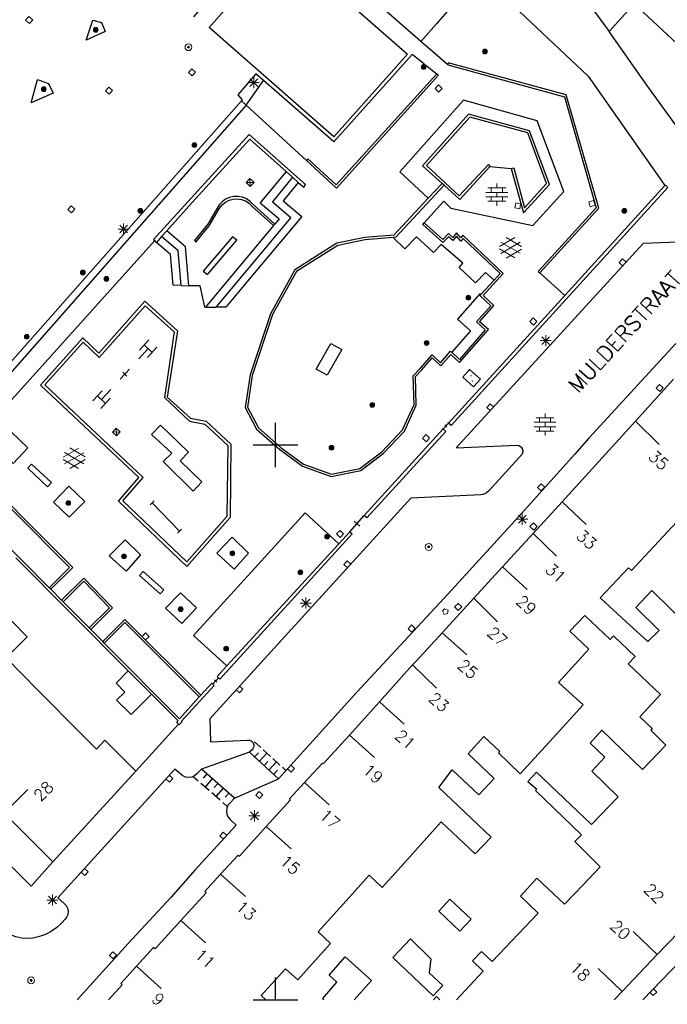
# Model space of a CAD drawing. Header units: millimetres. Extents: x 135944 to 142000, y 454200 to 456692.
# Tile 142 of 153: x 137377 to 137435, y 456100 to 456188. Entities that reach past the tile are written whole.
import ezdxf
from ezdxf.enums import TextEntityAlignment as Align

# ---------------------------------------------------------------- set-up
doc = ezdxf.new("R2010")
doc.units = ezdxf.units.MM
doc.linetypes.add('TotaalGBKN2013X$0$GBKN binnenstad 2009$0$DOT', pattern=[0.25, 0, -0.25])
for name, color, linetype in [('TotaalGBKN2013_Bistad', 251, 'Continuous'), ('TotaalGBKN2013X$0$GBKN binnenstad 2009$0$OBJECTEN_', 251, 'Continuous'), ('TotaalGBKN2013X$0$GBKN binnenstad 2009$0$OBJECTEN__', 251, 'Continuous'), ('TotaalGBKN2013X$0$GBKN binnenstad 2009$0$OBJECTEN___', 251, 'Continuous'), ('TotaalGBKN2013X$0$GBKN binnenstad 2009$0$OBJECTEN____', 251, 'Continuous'), ('TotaalGBKN2013X$0$GBKN binnenstad 2009$0$SEMANT_ SYMB_', 251, 'Continuous'), ('TotaalGBKN2013X$0$GBKN binnenstad 2009$0$UTRECHT32', 251, 'Continuous'), ('TotaalGBKN2013X$0$GBKN binnenstad 2009$0$UTRECHT54', 251, 'Continuous'), ('TotaalGBKN2013X$0$GBKN binnenstad 2009$0$VERH_OVERIG INBR', 251, 'Continuous'), ('TotaalGBKN2013X$0$Xref', 251, 'Continuous')]:
    doc.layers.add(name, color=color, linetype=linetype)
doc.styles.add('TotaalGBKN2013X$0$GBKN binnenstad 2009$0$TXT', font='txt.shx')

# ---------------------------------------------------------------- blocks, each defined once
blk = doc.blocks.new('TotaalGBKN2013X$0$GBKN binnenstad 2009$0$W')
at = {"layer": 'TotaalGBKN2013X$0$GBKN binnenstad 2009$0$OBJECTEN__', "linetype": 'Continuous', "lineweight": 0}
blk.add_lwpolyline([(-0.225, 0.225), (-0.225, -0.225), (0.225, -0.225), (0.225, 0.225), (-0.225, 0.225)], dxfattribs=at)
blk = doc.blocks.new('TotaalGBKN2013X$0$GBKN binnenstad 2009$0$J')
at = {"layer": 'TotaalGBKN2013X$0$GBKN binnenstad 2009$0$OBJECTEN___', "linetype": 'Continuous', "lineweight": 0}
for radius in [0.215, 0.155, 0.095, 0.035]:
    blk.add_circle((0, 0), radius, dxfattribs=at)
blk = doc.blocks.new('TotaalGBKN2013X$0$GBKN binnenstad 2009$0$CEL517')
at = {"layer": 'TotaalGBKN2013X$0$GBKN binnenstad 2009$0$UTRECHT32', "linetype": 'Continuous', "lineweight": 0}
for p, q in [((-2.75, 0.5), (-2.25, 0.5)), ((-2.5, -0.5), (-2.5, 0.5)), ((-0.25, 0.5), (0.25, 0.5)), ((0, -0.5), (0, 0.5)), ((-2.5, 0), (-2, 0)), ((-1, 0), (-1.5, 0)), ((-1.25, -0.25), (-1.25, 0.25)), ((0, 0), (-0.5, 0)), ((-2.75, -0.5), (-2.25, -0.5)), ((-0.25, -0.5), (0.25, -0.5))]:
    blk.add_line(p, q, dxfattribs=at)
blk = doc.blocks.new('TotaalGBKN2013X$0$GBKN binnenstad 2009$0$V')
at = {"layer": 'TotaalGBKN2013X$0$GBKN binnenstad 2009$0$OBJECTEN__', "linetype": 'Continuous', "lineweight": 0}
for radius in [0.31, 0.095, 0.035, 0.0224]:
    blk.add_circle((0, 0), radius, dxfattribs=at)
blk = doc.blocks.new('TotaalGBKN2013X$0$GBKN binnenstad 2009$0$DEC100')
at = {"layer": 'TotaalGBKN2013X$0$GBKN binnenstad 2009$0$OBJECTEN_', "linetype": 'Continuous', "lineweight": 0}
for p, q in [((-0.5, 0), (0.5, 0)), ((-0.354, -0.354), (0.354, 0.354)), ((0.354, -0.354), (-0.354, 0.354)), ((0, -0.5), (0, 0.5))]:
    blk.add_line(p, q, dxfattribs=at)
blk = doc.blocks.new('TotaalGBKN2013X$0$GBKN binnenstad 2009$0$X')
at = {"layer": 'TotaalGBKN2013X$0$GBKN binnenstad 2009$0$OBJECTEN__', "linetype": 'Continuous', "lineweight": 0}
blk.add_lwpolyline([(0.225, -0.25), (0.224, 0.2), (-0.225, 0.2), (-0.226, -0.25)], dxfattribs=at)
blk = doc.blocks.new('TotaalGBKN2013X$0$GBKN binnenstad 2009$0$CEL515')
at = {"layer": 'TotaalGBKN2013X$0$GBKN binnenstad 2009$0$OBJECTEN____', "linetype": 'Continuous', "lineweight": 0}
blk.add_lwpolyline([(-1, 0), (0, 0), (0, 0.5), (-1, 0.5), (-1, 0)], dxfattribs=at)
blk = doc.blocks.new('TotaalGBKN2013X$0$GBKN binnenstad 2009$0$DEC108')
at = {"layer": 'TotaalGBKN2013X$0$GBKN binnenstad 2009$0$SEMANT_ SYMB_', "linetype": 'Continuous', "lineweight": 0}
for p, q in [((-1.015, 0.107), (0.387, 0.916)), ((0.985, 0.124), (-0.401, 0.925)), ((-0.878, -0.506), (0.855, 0.493)), ((0.855, -0.495), (-0.877, 0.507)), ((0.386, -0.916), (-1.015, -0.107)), ((-0.401, -0.925), (0.985, -0.125))]:
    blk.add_line(p, q, dxfattribs=at)
blk = doc.blocks.new('TotaalGBKN2013X$0$GBKN binnenstad 2009$0$CEL529')
at = {"layer": 'TotaalGBKN2013X$0$GBKN binnenstad 2009$0$VERH_OVERIG INBR', "linetype": 'Continuous', "lineweight": 0}
for p, q in [((0, -0.1), (0, 0.1)), ((0, 0), (1, 0)), ((0.5, -0.2), (0.5, 0.2)), ((1, -0.1), (1, 0.1))]:
    blk.add_line(p, q, dxfattribs=at)
blk = doc.blocks.new('TotaalGBKN2013X$0$GBKN binnenstad 2009$0$K')
at = {"layer": 'TotaalGBKN2013X$0$GBKN binnenstad 2009$0$OBJECTEN__', "linetype": 'Continuous', "lineweight": 0}
blk.add_lwpolyline([(-0.146, -0.25), (0.147, -0.25), (0.25, 0.069), (0, 0.25), (-0.25, 0.068), (-0.146, -0.25)], dxfattribs=at)
blk = doc.blocks.new('TotaalGBKN2013X$0$GBKN binnenstad 2009$0$DEC97')
at = {"layer": 'TotaalGBKN2013X$0$GBKN binnenstad 2009$0$UTRECHT32', "linetype": 'Continuous', "lineweight": 0}
for p, q in [((-0.25, -0.25), (0.25, 0.25)), ((0.25, -0.25), (-0.25, 0.25))]:
    blk.add_line(p, q, dxfattribs=at)
blk.add_lwpolyline([(-0.25, -0.25), (0.25, -0.25), (0.25, 0.25), (-0.25, 0.25), (-0.25, -0.25)], dxfattribs=at)
blk = doc.blocks.new('TotaalGBKN2013X$0$GBKN binnenstad 2009$0$Y')
at = {"layer": 'TotaalGBKN2013X$0$GBKN binnenstad 2009$0$UTRECHT32', "linetype": 'Continuous', "lineweight": 0}
for p, q in [((0.001, -0.25), (0, 0.25)), ((0, 0), (0.25, 0))]:
    blk.add_line(p, q, dxfattribs=at)
blk = doc.blocks.new('TotaalGBKN2013X$0$GBKN binnenstad 2009$0$CEL530')
at = {"layer": 'TotaalGBKN2013X$0$GBKN binnenstad 2009$0$UTRECHT54', "linetype": 'Continuous', "lineweight": 0}
for p, q in [((-0.5, 0), (0.5, 0)), ((0, -0.355), (0, 0.355))]:
    blk.add_line(p, q, dxfattribs=at)
blk = doc.blocks.new('TotaalGBKN2013X$0$GBKN binnenstad 2009$0$DEC109')
at = {"layer": 'TotaalGBKN2013X$0$GBKN binnenstad 2009$0$SEMANT_ SYMB_', "linetype": 'Continuous', "lineweight": 0}
for p, q in [((0, 0.6), (0, 1)), ((-0.98, 0.2), (0.98, 0.2)), ((-0.8, 0.6), (0.8, 0.6)), ((-0.5, 0.2), (-0.5, 0.6)), ((0, -0.2), (0, 0.2)), ((0.5, 0.2), (0.5, 0.6)), ((-0.98, -0.2), (0.98, -0.2)), ((-0.8, -0.6), (0.8, -0.6)), ((-0.5, -0.6), (-0.5, -0.2)), ((0, -1), (0, -0.6)), ((0.5, -0.6), (0.5, -0.2))]:
    blk.add_line(p, q, dxfattribs=at)
blk = doc.blocks.new('TotaalGBKN2013X$0$GBKN binnenstad 2009$0$CEL509')
at = {"layer": 'TotaalGBKN2013X$0$GBKN binnenstad 2009$0$OBJECTEN__', "linetype": 'TotaalGBKN2013X$0$GBKN binnenstad 2009$0$DOT', "lineweight": 0}
blk.add_line((-1, 0.5), (0, 0), dxfattribs=at)
at = {"layer": 'TotaalGBKN2013X$0$GBKN binnenstad 2009$0$OBJECTEN__', "linetype": 'Continuous', "lineweight": 0}
blk.add_lwpolyline([(-1, 0), (0, 0), (0, 0.5), (-1, 0.5), (-1, 0)], dxfattribs=at)
blk = doc.blocks.new('TotaalGBKN2013X$0$GBKN binnenstad 2009')
at = {"layer": 'TotaalGBKN2013_Bistad'}
for p, q in [((137422876, 456197205), (137430066, 456187240)), ((137433464, 456182421), (137430066, 456187240)), ((137414385, 456185228), (137413091, 456186361)), ((137415522, 456184233), (137414385, 456185228)), ((137413314, 456184397), (137414538, 456183443)), ((137397360, 456180626), (137398907, 456182837)), ((137396923, 456181013), (137373391, 456154361)), ((137396923, 456181013), (137397360, 456180626)), ((137397360, 456180626), (137402784, 456175634)), ((137419331, 456175098), (137421261, 456174891)), ((137401536, 456174112), (137400965, 456174621)), ((137402059, 456173646), (137401536, 456174112)), ((137411201, 456174594), (137413775, 456172221)), ((137415023, 456173562), (137413775, 456172221)), ((137415217, 456173389), (137415023, 456173562)), ((137426080, 456163460), (137435106, 456173363)), ((137399807, 456169755), (137393703, 456162401)), ((137399807, 456169755), (137399940, 456169900)), ((137389733, 456168772), (137389266, 456168250)), ((137390200, 456169293), (137389733, 456168772)), ((137371973, 456149365), (137389112, 456168409)), ((137389266, 456168250), (137389112, 456168409)), ((137423836, 456165503), (137426080, 456163460)), ((137391485, 456164364), (137392189, 456164346)), ((137418515, 456163546), (137419706, 456164849)), ((137415596, 456151957), (137426080, 456163460)), ((137393703, 456162401), (137394629, 456162401)), ((137432469, 456152142), (137435895, 456155906)), ((137400000, 456150000), (137400000, 456152000)), ((137415116, 456151437), (137415596, 456151957)), ((137432469, 456152142), (137425840, 456144862)), ((137432469, 456152142), (137434601, 456150031)), ((137407988, 456143642), (137415116, 456151437)), ((137398000, 456150000), (137400000, 456150000)), ((137400000, 456150000), (137402000, 456150000)), ((137400000, 456148000), (137400000, 456150000)), ((137389860, 456148510), (137390650, 456149250)), ((137379600, 456137131), (137369516, 456147271)), ((137391350, 456142220), (137388890, 456144770)), ((137423218, 456142003), (137425840, 456144862)), ((137425840, 456144862), (137428001, 456142815)), ((137406690, 456142176), (137407988, 456143642)), ((137405699, 456141093), (137406690, 456142176)), ((137420464, 456138998), (137423218, 456142003)), ((137423218, 456142003), (137425335, 456139975)), ((137395625, 456130076), (137405699, 456141093)), ((137376585, 456139827), (137386727, 456129631)), ((137417875, 456136176), (137420464, 456138998)), ((137420463, 456138999), (137422674, 456136972)), ((137429280, 456136212), (137431822, 456138930)), ((137379741, 456136989), (137379600, 456137131)), ((137380716, 456136009), (137379741, 456136989)), ((137380858, 456135867), (137380716, 456136009)), ((137383206, 456133506), (137380858, 456135867)), ((137415054, 456133102), (137417875, 456136176)), ((137417875, 456136176), (137420004, 456134038)), ((137431628, 456134060), (137429280, 456136212)), ((137383347, 456133364), (137383206, 456133506)), ((137384429, 456132275), (137383347, 456133364)), ((137415013, 456133057), (137417263, 456131072)), ((137384570, 456132133), (137384429, 456132275)), ((137391349, 456125317), (137384570, 456132133)), ((137386727, 456129631), (137388818, 456127527)), ((137412365, 456130163), (137409381, 456126845)), ((137412365, 456130163), (137414518, 456128074)), ((137394360, 456128432), (137394875, 456128997)), ((137382564, 456123881), (137378560, 456127921)), ((137400281, 456119900), (137407331, 456127701)), ((137388818, 456127527), (137391235, 456125120)), ((137391349, 456125317), (137393128, 456127285)), ((137393128, 456127285), (137393261, 456127434)), ((137409381, 456126845), (137406681, 456123843)), ((137409381, 456126845), (137411613, 456124841)), ((137387401, 456120584), (137391250, 456124834)), ((137398106, 456123244), (137398683, 456122716)), ((137406681, 456123843), (137408913, 456121838)), ((137398898, 456122519), (137399543, 456121929)), ((137397658, 456122298), (137393325, 456120780)), ((137397658, 456122298), (137400281, 456119900)), ((137398116, 456121880), (137398454, 456122249)), ((137398546, 456121486), (137399221, 456122224)), ((137399758, 456121733), (137400403, 456121143)), ((137379920, 456112438), (137387401, 456120584)), ((137396316, 456118163), (137393325, 456120780)), ((137398976, 456121093), (137399313, 456121462)), ((137399406, 456120700), (137400081, 456121438)), ((137399836, 456120306), (137400173, 456120675)), ((137400618, 456120946), (137400941, 456120651)), ((137393031, 456119707), (137392584, 456120099)), ((137393813, 456120352), (137393484, 456119976)), ((137394306, 456119920), (137393648, 456119168)), ((137396316, 456118163), (137400281, 456119900)), ((137375552, 456116813), (137377677, 456118932)), ((137394018, 456118844), (137393278, 456119491)), ((137394800, 456119489), (137394470, 456119112)), ((137395293, 456119057), (137394634, 456118304)), ((137402611, 456119562), (137404840, 456117554)), ((137395004, 456117981), (137394264, 456118628)), ((137395786, 456118625), (137395457, 456118249)), ((137395656, 456117411), (137395251, 456117765)), ((137379920, 456112438), (137375552, 456116813)), ((137449231, 456116771), (137433124, 456100000)), ((137399173, 456115600), (137401401, 456113592)), ((137411047, 456111712), (137414944, 456116043)), ((137392741, 456111671), (137390557, 456109205)), ((137395058, 456111315), (137397283, 456109301)), ((137386734, 456105056), (137390557, 456109205)), ((137419545, 456103432), (137423693, 456107813)), ((137434419, 456104059), (137437495, 456107277)), ((137391477, 456107132), (137393701, 456105118)), ((137434419, 456104059), (137432253, 456106134)), ((137386734, 456105056), (137382118, 456100000)), ((137431256, 456100750), (137434419, 456104059)), ((137387484, 456103034), (137389704, 456101017)), ((137400000, 456100000), (137400000, 456102000)), ((137431256, 456100750), (137429090, 456102825)), ((137398719, 456100378), (137399138, 456100000)), ((137431256, 456100750), (137430539, 456100000)), ((137398000, 456100000), (137400000, 456100000)), ((137400000, 456100000), (137402000, 456100000)), ((137404373, 456100000), (137404269, 456100094))]:
    blk.add_line(p, q, dxfattribs=at)
for points in [[(137413091, 456186361), (137400341, 456197531), (137392607, 456188566)], [(137394011, 456187611), (137400641, 456195081), (137411901, 456185221), (137405271, 456177751), (137394011, 456187611)], [(137418386, 456192472), (137414511, 456187931), (137413091, 456186361)], [(137418386, 456192472), (137428188, 456183230), (137435106, 456173363)], [(137437878, 456187271), (137436568, 456185806), (137432343, 456189754), (137430066, 456187240)], [(137382931, 456186481), (137383521, 456188281), (137384321, 456188051), (137384645, 456187245), (137382931, 456186481)], [(137413314, 456184397), (137412321, 456185171), (137405261, 456177301), (137398907, 456182837)], [(137423836, 456165503), (137429138, 456171318), (137426219, 456181540), (137415574, 456184426), (137415522, 456184233)], [(137415522, 456184233), (137426058, 456181377), (137428915, 456171370), (137423688, 456165638), (137423836, 456165503)], [(137377961, 456180831), (137378551, 456182911), (137379541, 456182561), (137379951, 456181701), (137377961, 456180831)], [(137398907, 456182837), (137398231, 456183431), (137396611, 456181531), (137397001, 456181101), (137396923, 456181013)], [(137414538, 456183443), (137405483, 456173430), (137402912, 456175789), (137402784, 456175634)], [(137414538, 456183443), (137414686, 456183308), (137405496, 456173145), (137402784, 456175634)], [(137443645, 456182188), (137438069, 456176067), (137433464, 456182421)], [(137413415, 456170021), (137415187, 456171971), (137415807, 456171335), (137423205, 456169781), (137425998, 456172821), (137423600, 456179210), (137416949, 456181075), (137411201, 456174594)], [(137397360, 456180626), (137372292, 456152163), (137373149, 456151309), (137369100, 456147690)], [(137421261, 456174891), (137422365, 456170899), (137424711, 456173458), (137422897, 456178303), (137417397, 456179814), (137413246, 456175151), (137415023, 456173562)], [(137421261, 456174891), (137421495, 456174957), (137422456, 456171369), (137424444, 456173551), (137422746, 456178117), (137417519, 456179542), (137413607, 456175185), (137416554, 456172440), (137419190, 456175275), (137419331, 456175098)], [(137402059, 456173646), (137402545, 456173213), (137402711, 456173450), (137397641, 456177979), (137389011, 456168513), (137389112, 456168409)], [(137400965, 456174621), (137397695, 456177535), (137392194, 456171519), (137390200, 456169293)], [(137419331, 456175098), (137416632, 456172123), (137415217, 456173389)], [(137401536, 456174112), (137399717, 456171897), (137401379, 456170498), (137394629, 456162401)], [(137400965, 456174621), (137398616, 456171806), (137400321, 456170359), (137399940, 456169900)], [(137402059, 456173646), (137400697, 456171987), (137402363, 456170585), (137397491, 456164741), (137395521, 456162401), (137394629, 456162401)], [(137415217, 456173389), (137410857, 456168706), (137410615, 456168686)], [(137435106, 456173363), (137435155, 456173417), (137435358, 456173184), (137415828, 456151739), (137415596, 456151957)], [(137399940, 456169900), (137397990, 456171660), (137397716, 456171942), (137397391, 456172163), (137397028, 456172314), (137396642, 456172388), (137396249, 456172383), (137395865, 456172298), (137395507, 456172138), (137395187, 456171909), (137394921, 456171619), (137394820, 456171470), (137393900, 456169890), (137392690, 456168420), (137392810, 456168260), (137394020, 456169730), (137394960, 456171330), (137395194, 456171628), (137395485, 456171871), (137395820, 456172048), (137396185, 456172151), (137396563, 456172175), (137396938, 456172119), (137397293, 456171986), (137397613, 456171782), (137397882, 456171515), (137397910, 456171480), (137399807, 456169755)], [(137413775, 456172221), (137410675, 456168892), (137408042, 456168676), (137405543, 456168165), (137401737, 456165770), (137399551, 456161817), (137397705, 456156312), (137397278, 456153368), (137398298, 456151411), (137400396, 456149575), (137402430, 456148083), (137405030, 456147147), (137407689, 456147683), (137409712, 456149229), (137411621, 456151243), (137412696, 456153591), (137412614, 456156159), (137413182, 456156754), (137414130, 456157830), (137414897, 456157112), (137415803, 456158148), (137416596, 456157411), (137419193, 456160383), (137418397, 456161099), (137419682, 456162548), (137418712, 456163465), (137420530, 456165455), (137416896, 456168893), (137416712, 456168670), (137416325, 456169100), (137415973, 456168694), (137415598, 456169039), (137415075, 456168507), (137413415, 456170021)], [(137379920, 456112438), (137377965, 456110230), (137371572, 456116577), (137366117, 456122021), (137359721, 456128442), (137346421, 456141722), (137340879, 456147335), (137331761, 456156454), (137327566, 456160604), (137324437, 456163759), (137322793, 456165458), (137318972, 456169271), (137320982, 456171504)], [(137419706, 456164849), (137420250, 456165445), (137416914, 456168600), (137416719, 456168363), (137416328, 456168798), (137415989, 456168408), (137415605, 456168761), (137415083, 456168229), (137413281, 456169873), (137413415, 456170021)], [(137391485, 456164364), (137391223, 456167498), (137389733, 456168772)], [(137392189, 456164346), (137391896, 456167843), (137390200, 456169293)], [(137393880, 456165360), (137396520, 456168450), (137396130, 456168750), (137393490, 456165660), (137393880, 456165360)], [(137439401, 456168381), (137433131, 456168141), (137416301, 456149731), (137421731, 456149971), (137421937, 456149939), (137422117, 456149832), (137422244, 456149666), (137422299, 456149465), (137422276, 456149258), (137422241, 456149171), (137419231, 456145851), (137419005, 456145660), (137418736, 456145535), (137418511, 456145491), (137412202, 456145211), (137394071, 456125321), (137394141, 456123241), (137397471, 456123381), (137397669, 456123381), (137397851, 456123304), (137397988, 456123161), (137398058, 456122976), (137398050, 456122778), (137397965, 456122600), (137397891, 456122521), (137397658, 456122298)], [(137410615, 456168686), (137408070, 456168478), (137405619, 456167976), (137401887, 456165628), (137399735, 456161736), (137397900, 456156265), (137397485, 456153403), (137398458, 456151537), (137400521, 456149731), (137402525, 456148261), (137405045, 456147354), (137407604, 456147870), (137409578, 456149378), (137411453, 456151356), (137412495, 456153632), (137412411, 456156236), (137413034, 456156888), (137414116, 456158117), (137414883, 456157399), (137415788, 456158435), (137415890, 456158340)], [(137419706, 456164849), (137418920, 456165530), (137418040, 456164610), (137416550, 456165990), (137416880, 456166360), (137414950, 456168050), (137414250, 456167330), (137412700, 456168760), (137411670, 456167670), (137410615, 456168686)], [(137391485, 456164364), (137390781, 456164381), (137390549, 456167153), (137389266, 456168250)], [(137393703, 456162401), (137393631, 456162401), (137393221, 456164321), (137392189, 456164346)], [(137418515, 456163546), (137418420, 456163620), (137416410, 456161330), (137417580, 456160290), (137415890, 456158340)], [(137418515, 456163546), (137418432, 456163455), (137419404, 456162536), (137418115, 456161083), (137418913, 456160366), (137416581, 456157698), (137415890, 456158340)], [(137378810, 456155387), (137382634, 456159655), (137384085, 456158275), (137388229, 456162939), (137391156, 456160288), (137390247, 456154305), (137392336, 456152406), (137393752, 456152135), (137395982, 456150076), (137395907, 456143444), (137392021, 456139049), (137385839, 456144938), (137387681, 456147049), (137378810, 456155387)], [(137379201, 456155404), (137382650, 456159253), (137384102, 456157872), (137388251, 456162542), (137390856, 456160182), (137389987, 456154276), (137392251, 456152146), (137393625, 456151871), (137395701, 456149955), (137395628, 456143551), (137392004, 456139452), (137386226, 456144956), (137388069, 456147068), (137379201, 456155404)], [(137403660, 456156810), (137404990, 456159130), (137405990, 456158600), (137404660, 456156280), (137403660, 456156810)], [(137436081, 456159131), (137428261, 456150601), (137426951, 456149141)], [(137389860, 456148500), (137392570, 456145820), (137393350, 456146660), (137391400, 456148570), (137392150, 456149340), (137389640, 456151780), (137388820, 456150940), (137390660, 456149250)], [(137374874, 456149706), (137376210, 456151153), (137377685, 456149747), (137376363, 456148309), (137374874, 456149706)], [(137415116, 456151437), (137415363, 456151219), (137408240, 456143420), (137407988, 456143642)], [(137379600, 456137131), (137381441, 456138960), (137371290, 456149097), (137369516, 456147271)], [(137371660, 456149009), (137381724, 456138960), (137379741, 456136989)], [(137407331, 456127701), (137415578, 456136569), (137422199, 456143857), (137426951, 456149141)], [(137379983, 456144839), (137381413, 456143482), (137382800, 456144900), (137381385, 456146272), (137379983, 456144839)], [(137438566, 456146029), (137438437, 456145890), (137438623, 456145689), (137432091, 456138685), (137431822, 456138930)], [(137405699, 456141093), (137402667, 456143873), (137392603, 456132810), (137395625, 456130076)], [(137406690, 456142176), (137406922, 456141973), (137394997, 456128891), (137394875, 456128997)], [(137385009, 456140007), (137386456, 456141444), (137387844, 456140083), (137386552, 456138626), (137385009, 456140007)], [(137394717, 456140236), (137396081, 456141671), (137397579, 456140227), (137396272, 456138800), (137394717, 456140236)], [(137383347, 456133364), (137385312, 456135318), (137382734, 456137996), (137380716, 456136009)], [(137383206, 456133506), (137385032, 456135322), (137382731, 456137712), (137380858, 456135867)], [(137390097, 456135289), (137391434, 456136676), (137392884, 456135310), (137391552, 456133899), (137390097, 456135289)], [(137431628, 456134060), (137433564, 456132287), (137434596, 456133285), (137432473, 456135356), (137433920, 456136878), (137442422, 456128539)], [(137378560, 456127921), (137375707, 456130799), (137377626, 456132703), (137376238, 456134101), (137374320, 456132198)], [(137393261, 456127434), (137386418, 456134272), (137384429, 456132275)], [(137393128, 456127285), (137386419, 456133989), (137384570, 456132133)], [(137430475, 456132800), (137430160, 456132474), (137427890, 456134620), (137426543, 456133206)], [(137415054, 456133102), (137412644, 456130474), (137412365, 456130163)], [(137426543, 456133206), (137428244, 456131595), (137425509, 456128585)], [(137434706, 456127498), (137431796, 456130260), (137432413, 456130931), (137430475, 456132800)], [(137386727, 456129631), (137385632, 456128517), (137386418, 456127723), (137385675, 456126981), (137386980, 456125715), (137388818, 456127527)], [(137395625, 456130076), (137394743, 456129111), (137394875, 456128997)], [(137425509, 456128585), (137427726, 456126564), (137425005, 456123581)], [(137394360, 456128432), (137394481, 456128321), (137391522, 456125102), (137391566, 456125053), (137391314, 456124765), (137391250, 456124834)], [(137393261, 456127434), (137394253, 456128531), (137394360, 456128432)], [(137434706, 456127498), (137432856, 456125502), (137433963, 456124439), (137433843, 456124279), (137435187, 456122925), (137433091, 456120756)], [(137391250, 456124834), (137391110, 456124985), (137391235, 456125120)], [(137428485, 456115780), (137430902, 456118276), (137428522, 456120585), (137429686, 456121852), (137428362, 456123123), (137429419, 456124287), (137433091, 456120756)], [(137382564, 456123881), (137383851, 456122583), (137384606, 456123383), (137387401, 456120584)], [(137402611, 456119562), (137404234, 456121325), (137404310, 456121256), (137406681, 456123843)], [(137415921, 456120723), (137418320, 456118457), (137419724, 456119922), (137417370, 456122162), (137418773, 456123704)], [(137425005, 456123581), (137422063, 456120354), (137420099, 456122236), (137420238, 456122370), (137418773, 456123704)], [(137393325, 456120780), (137392921, 456120341), (137392704, 456120163), (137392445, 456120053), (137392166, 456120020), (137391889, 456120067), (137391636, 456120189), (137391531, 456120271), (137390941, 456120781), (137380391, 456109191), (137380941, 456108681), (137381130, 456108481), (137381253, 456108235), (137381301, 456107965), (137381270, 456107691), (137381162, 456107439), (137381031, 456107271), (137380741, 456106931), (137380302, 456106520), (137379812, 456106171), (137379280, 456105890), (137378715, 456105682), (137378128, 456105551), (137377611, 456105501), (137377131, 456105531)], [(137414944, 456116043), (137418007, 456113155), (137419430, 456114639), (137414717, 456119116), (137415921, 456120723)], [(137428485, 456115780), (137423528, 456120493), (137422754, 456119655), (137423553, 456118964), (137423452, 456118849), (137427572, 456114853), (137426980, 456114264), (137429283, 456111966), (137427773, 456110390)], [(137402611, 456119562), (137401268, 456118103), (137401329, 456117993), (137399173, 456115600)], [(137396316, 456118163), (137395851, 456117691), (137395717, 456117521), (137395605, 456117265), (137395570, 456116987), (137395614, 456116712), (137395735, 456116459), (137395921, 456116251), (137396461, 456115741), (137392741, 456111671)], [(137395058, 456111315), (137396633, 456113040), (137396759, 456112922), (137399173, 456115600)], [(137406373, 456108911), (137408446, 456111210), (137409616, 456110122), (137411047, 456111712)], [(137395058, 456111315), (137393627, 456109748), (137393738, 456109629), (137391477, 456107132)], [(137423693, 456107813), (137422087, 456109336), (137423572, 456110954), (137426054, 456108595), (137427773, 456110390)], [(137414723, 456107993), (137415730, 456109068), (137417629, 456107262), (137416610, 456106168), (137414723, 456107993)], [(137406373, 456108911), (137403847, 456106107), (137404972, 456105056), (137403591, 456103520)], [(137377131, 456105531), (137376580, 456105658), (137376031, 456105865), (137375514, 456106144), (137375041, 456106491)], [(137391477, 456107132), (137389164, 456104578), (137389017, 456104707), (137387469, 456103018)], [(137410574, 456103815), (137412160, 456105497), (137413990, 456103697), (137413854, 456102414), (137415082, 456101275), (137414200, 456100360), (137410574, 456103815)], [(137404269, 456100094), (137405533, 456101571), (137404842, 456102225), (137406289, 456103849), (137408648, 456101736), (137407082, 456100000)], [(137416304, 456100000), (137418733, 456102568), (137417761, 456103500), (137418560, 456104331), (137419545, 456103432)], [(137387469, 456103018), (137386051, 456101470), (137386172, 456101341), (137384935, 456100000)], [(137398719, 456100378), (137400903, 456102795), (137402022, 456101776), (137403591, 456103520)], [(137414814, 456100000), (137414512, 456100287), (137414245, 456100000)]]:
    blk.add_lwpolyline(points, dxfattribs=at)
at = {"layer": 'TotaalGBKN2013_Bistad', "zscale": 1000}
for name, p, xscale, yscale, rotation in [('TotaalGBKN2013X$0$GBKN binnenstad 2009$0$W', (137377794, 456188298), 1000.001923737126, 1000.001923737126, 48.55718746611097), ('TotaalGBKN2013X$0$GBKN binnenstad 2009$0$J', (137383801, 456187402), 1000.000000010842, 1000.000000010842, 359.9997331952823), ('TotaalGBKN2013X$0$GBKN binnenstad 2009$0$V', (137392157, 456185837), 1000.001923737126, 1000.001923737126, 48.55718746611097), ('TotaalGBKN2013X$0$GBKN binnenstad 2009$0$J', (137418880, 456185450), 1000.000000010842, 1000.000000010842, 359.9997331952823), ('TotaalGBKN2013X$0$GBKN binnenstad 2009$0$W', (137392469, 456183562), 1000.001923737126, 1000.001923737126, 48.55718746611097), ('TotaalGBKN2013X$0$GBKN binnenstad 2009$0$J', (137413350, 456184050), 1000.000000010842, 1000.000000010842, 359.9997331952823), ('TotaalGBKN2013X$0$GBKN binnenstad 2009$0$DEC100', (137398041, 456182642), 1000.000000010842, 1000.000000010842, 359.9997331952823), ('TotaalGBKN2013X$0$GBKN binnenstad 2009$0$J', (137379111, 456182052), 1000.000000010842, 1000.000000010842, 359.9997331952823), ('TotaalGBKN2013X$0$GBKN binnenstad 2009$0$W', (137384985, 456181917), 1000.001923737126, 1000.001923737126, 48.55718746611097), ('TotaalGBKN2013X$0$GBKN binnenstad 2009$0$W', (137414702, 456182112), 999.9982415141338, 999.9982415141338, 224.9990567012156), ('TotaalGBKN2013X$0$GBKN binnenstad 2009$0$J', (137392691, 456177012), 1000.000000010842, 1000.000000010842, 359.9997331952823), ('TotaalGBKN2013X$0$GBKN binnenstad 2009$0$DEC97', (137397710, 456173640), 1000.001676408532, 1000.001676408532, 136.7708476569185), ('TotaalGBKN2013X$0$GBKN binnenstad 2009$0$W', (137381599, 456171218), 1000.001923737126, 1000.001923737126, 48.55718746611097), ('TotaalGBKN2013X$0$GBKN binnenstad 2009$0$J', (137387821, 456171092), 1000.000000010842, 1000.000000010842, 359.9997331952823), ('TotaalGBKN2013X$0$GBKN binnenstad 2009$0$W', (137421837, 456171536), 1000.001747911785, 1000.001747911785, 349.8749906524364), ('TotaalGBKN2013X$0$GBKN binnenstad 2009$0$W', (137428528, 456171741), 999.9999949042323, 999.9999949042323, 285.9340715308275), ('TotaalGBKN2013X$0$GBKN binnenstad 2009$0$J', (137431450, 456171090), 1000.000000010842, 1000.000000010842, 359.9997331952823), ('TotaalGBKN2013X$0$GBKN binnenstad 2009$0$DEC100', (137386311, 456169452), 1000.000000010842, 1000.000000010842, 359.9997331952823), ('TotaalGBKN2013X$0$GBKN binnenstad 2009$0$X', (137431281, 456166452), 1000.002186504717, 1000.002186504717, 47.59400420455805), ('TotaalGBKN2013X$0$GBKN binnenstad 2009$0$J', (137382631, 456165532), 1000.000000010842, 1000.000000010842, 359.9997331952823), ('TotaalGBKN2013X$0$GBKN binnenstad 2009$0$J', (137384761, 456164962), 1000.000000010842, 1000.000000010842, 359.9997331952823), ('TotaalGBKN2013X$0$GBKN binnenstad 2009$0$J', (137417391, 456163262), 1000.000000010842, 1000.000000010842, 359.9997331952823), ('TotaalGBKN2013X$0$GBKN binnenstad 2009$0$W', (137423256, 456161118), 999.9996667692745, 999.9996667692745, 227.488635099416), ('TotaalGBKN2013X$0$GBKN binnenstad 2009$0$J', (137377581, 456159742), 1000.000000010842, 1000.000000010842, 359.9997331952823), ('TotaalGBKN2013X$0$GBKN binnenstad 2009$0$DEC100', (137424361, 456159392), 1000.000000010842, 1000.000000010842, 359.9997331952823), ('TotaalGBKN2013X$0$GBKN binnenstad 2009$0$CEL517', (137388520, 456158670), 2491.335417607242, -999.997422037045, 47.47256647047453), ('TotaalGBKN2013X$0$GBKN binnenstad 2009$0$J', (137413621, 456159182), 1000.000000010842, 1000.000000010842, 359.9997331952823), ('TotaalGBKN2013X$0$GBKN binnenstad 2009$0$CEL509', (137417504, 456156794), 1311.782537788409, 1840.571282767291, 137.7498377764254), ('TotaalGBKN2013X$0$GBKN binnenstad 2009$0$W', (137434631, 456155134), 1000.002390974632, 1000.002390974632, 47.5817283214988), ('TotaalGBKN2013X$0$GBKN binnenstad 2009$0$J', (137408723, 456153602), 999.999855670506, 999.999855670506, 47.6610548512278), ('TotaalGBKN2013X$0$GBKN binnenstad 2009$0$X', (137419351, 456153391), 1000.002161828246, 1000.002161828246, 47.52639685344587), ('TotaalGBKN2013X$0$GBKN binnenstad 2009$0$CEL529', (137415116, 456151437), 707.7019935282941, 707.7019935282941, 47.29080182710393), ('TotaalGBKN2013X$0$GBKN binnenstad 2009$0$DEC97', (137385650, 456151160), 1000.001676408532, 1000.001676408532, 136.7708476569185), ('TotaalGBKN2013X$0$GBKN binnenstad 2009$0$W', (137413572, 456150603), 1000.00006073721, 1000.00006073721, 230.3551558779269), ('TotaalGBKN2013X$0$GBKN binnenstad 2009$0$J', (137405051, 456149742), 1000.000000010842, 1000.000000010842, 359.9997331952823), ('TotaalGBKN2013X$0$GBKN binnenstad 2009$0$CEL515', (137379801, 456146596), 2448.604421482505, -1000.00064258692, 316.8699581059), ('TotaalGBKN2013X$0$GBKN binnenstad 2009$0$W', (137423951, 456146179), 1000.002390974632, 1000.002390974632, 47.5817283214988), ('TotaalGBKN2013X$0$GBKN binnenstad 2009$0$Y', (137388890, 456144770), 1000.001516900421, 1000.001516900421, 313.9708090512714), ('TotaalGBKN2013X$0$GBKN binnenstad 2009$0$CEL530', (137407339, 456142909), 958.1015148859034, 958.1015148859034, 48.47818178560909), ('TotaalGBKN2013X$0$GBKN binnenstad 2009$0$W', (137423261, 456142643), 1000.002390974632, 1000.002390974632, 47.5817283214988), ('TotaalGBKN2013X$0$GBKN binnenstad 2009$0$Y', (137391350, 456142220), 1000.001516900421, 1000.001516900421, 133.9708090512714), ('TotaalGBKN2013X$0$GBKN binnenstad 2009$0$W', (137405827, 456141977), 999.9987037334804, 999.9987037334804, 135.9080570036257), ('TotaalGBKN2013X$0$GBKN binnenstad 2009$0$V', (137413814, 456140805), 999.9994659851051, 999.9994659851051, 47.78760082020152), ('TotaalGBKN2013X$0$GBKN binnenstad 2009$0$X', (137406462, 456139242), 1000.002038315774, 1000.002038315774, 47.63517512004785), ('TotaalGBKN2013X$0$GBKN binnenstad 2009$0$CEL515', (137389936, 456136933), 2495.470196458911, -1000.0029441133, 318.0861044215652), ('TotaalGBKN2013X$0$GBKN binnenstad 2009$0$DEC100', (137402740, 456135740), 1000.000000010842, 1000.000000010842, 359.9997331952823), ('TotaalGBKN2013X$0$GBKN binnenstad 2009$0$W', (137416471, 456135397), 1000.00041959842, 1000.00041959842, 46.04655158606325), ('TotaalGBKN2013X$0$GBKN binnenstad 2009$0$K', (137415335, 456134957), 1000.002785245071, 1000.002785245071, 227.6113771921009), ('TotaalGBKN2013X$0$GBKN binnenstad 2009$0$X', (137388309, 456132761), 1000.001628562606, 1000.001628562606, 315.0249030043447), ('TotaalGBKN2013X$0$GBKN binnenstad 2009$0$W', (137412268, 456133450), 1000.002390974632, 1000.002390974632, 47.5817283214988), ('TotaalGBKN2013X$0$GBKN binnenstad 2009$0$CEL529', (137394362, 456128434), 754.6001252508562, 754.6001252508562, 47.68561697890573), ('TotaalGBKN2013X$0$GBKN binnenstad 2009$0$X', (137396772, 456127961), 999.9990689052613, 999.9990689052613, 227.6924086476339), ('TotaalGBKN2013X$0$GBKN binnenstad 2009$0$X', (137401412, 456120812), 1000.000422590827, 1000.000422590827, 227.8614536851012), ('TotaalGBKN2013X$0$GBKN binnenstad 2009$0$X', (137390442, 456119891), 1000.001498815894, 1000.001498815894, 227.7783399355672), ('TotaalGBKN2013X$0$GBKN binnenstad 2009$0$W', (137398552, 456118448), 1000.002390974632, 1000.002390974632, 47.5817283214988), ('TotaalGBKN2013X$0$GBKN binnenstad 2009$0$DEC100', (137398101, 456116572), 1000.000000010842, 1000.000000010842, 359.9997331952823), ('TotaalGBKN2013X$0$GBKN binnenstad 2009$0$X', (137395291, 456114792), 999.9990773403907, 999.9990773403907, 47.61912998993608), ('TotaalGBKN2013X$0$GBKN binnenstad 2009$0$X', (137382811, 456111501), 999.997387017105, 999.997387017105, 227.63348765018), ('TotaalGBKN2013X$0$GBKN binnenstad 2009$0$DEC100', (137379891, 456108982), 1000.000000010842, 1000.000000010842, 359.9997331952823), ('TotaalGBKN2013X$0$GBKN binnenstad 2009$0$W', (137385356, 456103999), 1000.002390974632, 1000.002390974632, 47.5817283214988), ('TotaalGBKN2013X$0$GBKN binnenstad 2009$0$V', (137377975, 456101740), 999.9998617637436, 999.9998617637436, 134.8203959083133), ('TotaalGBKN2013X$0$GBKN binnenstad 2009$0$X', (137434077, 456100673), 1000.000908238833, 1000.000908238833, 225.4109033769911)]:
    blk.add_blockref(name, p, dxfattribs=dict(at, xscale=xscale, yscale=yscale, rotation=rotation))
at = {"layer": 'TotaalGBKN2013_Bistad', "xscale": 1000, "yscale": 1000, "zscale": 1000}
for name, p in [('TotaalGBKN2013X$0$GBKN binnenstad 2009$0$DEC109', (137419955, 456172553)), ('TotaalGBKN2013X$0$GBKN binnenstad 2009$0$DEC108', (137421199, 456167764)), ('TotaalGBKN2013X$0$GBKN binnenstad 2009$0$DEC109', (137424300, 456151838)), ('TotaalGBKN2013X$0$GBKN binnenstad 2009$0$DEC108', (137381871, 456148796)), ('TotaalGBKN2013X$0$GBKN binnenstad 2009$0$J', (137381321, 456144752)), ('TotaalGBKN2013X$0$GBKN binnenstad 2009$0$DEC100', (137422247, 456143299)), ('TotaalGBKN2013X$0$GBKN binnenstad 2009$0$J', (137404655, 456141729)), ('TotaalGBKN2013X$0$GBKN binnenstad 2009$0$J', (137386345, 456139944)), ('TotaalGBKN2013X$0$GBKN binnenstad 2009$0$J', (137396119, 456140224)), ('TotaalGBKN2013X$0$GBKN binnenstad 2009$0$J', (137402251, 456138507)), ('TotaalGBKN2013X$0$GBKN binnenstad 2009$0$J', (137391455, 456135192)), ('TotaalGBKN2013X$0$GBKN binnenstad 2009$0$J', (137395552, 456131626))]:
    blk.add_blockref(name, p, dxfattribs=at)
at = {"layer": 'TotaalGBKN2013_Bistad', "style": 'TotaalGBKN2013X$0$GBKN binnenstad 2009$0$TXT'}
blk.add_text('MULDERSTRAAT', height=1400, rotation=47.469256, dxfattribs=at).set_placement((137427286, 456154560))
for s, rotation, p in [('35', 317.6585, (137433876, 456149225.5)), ('33', 317.8759, (137427371.5, 456142069.9)), ('31', 317.8759, (137424589.5, 456139047.9)), ('29', 317.4801, (137421945.2, 456136176.4)), ('27', 317.4801, (137419339.2, 456133335.4)), ('25', 318.5584, (137416666.8, 456130397.1)), ('23', 318.5584, (137414060.8, 456127413.1)), ('21', 318.077, (137411021.1, 456124057.1)), ('19', 318.0771, (137408122.1, 456120966.1)), ('28', 44.9147, (137378453.9, 456118156.2)), ('17', 317.9688, (137404236.8, 456116887.4)), ('15', 317.9688, (137400656.8, 456112769.4)), ('13', 317.9688, (137396679.8, 456108632.4)), ('11', 317.9688, (137392977.8, 456104317.4)), ('9', 317.7285, (137389097.5, 456100352))]:
    blk.add_text(s, height=1054, rotation=rotation, dxfattribs=at).set_placement(p, align=Align.MIDDLE_LEFT)
for s, p in [('22', (137434777.2, 456108965)), ('20', (137431752.1, 456105665.8)), ('18', (137428115, 456101925.5))]:
    blk.add_text(s, height=1054, rotation=316.2396, dxfattribs=at).set_placement(p, align=Align.MIDDLE_RIGHT)

msp = doc.modelspace()

# ---------------------------------------------------------------- block references
at = {"layer": 'TotaalGBKN2013X$0$Xref', "xscale": 0.0009999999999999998, "yscale": 0.0009999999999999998, "zscale": 0.0009999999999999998}
msp.add_blockref('TotaalGBKN2013X$0$GBKN binnenstad 2009', (0, 0), dxfattribs=at)

doc.saveas('drawing.dxf')
